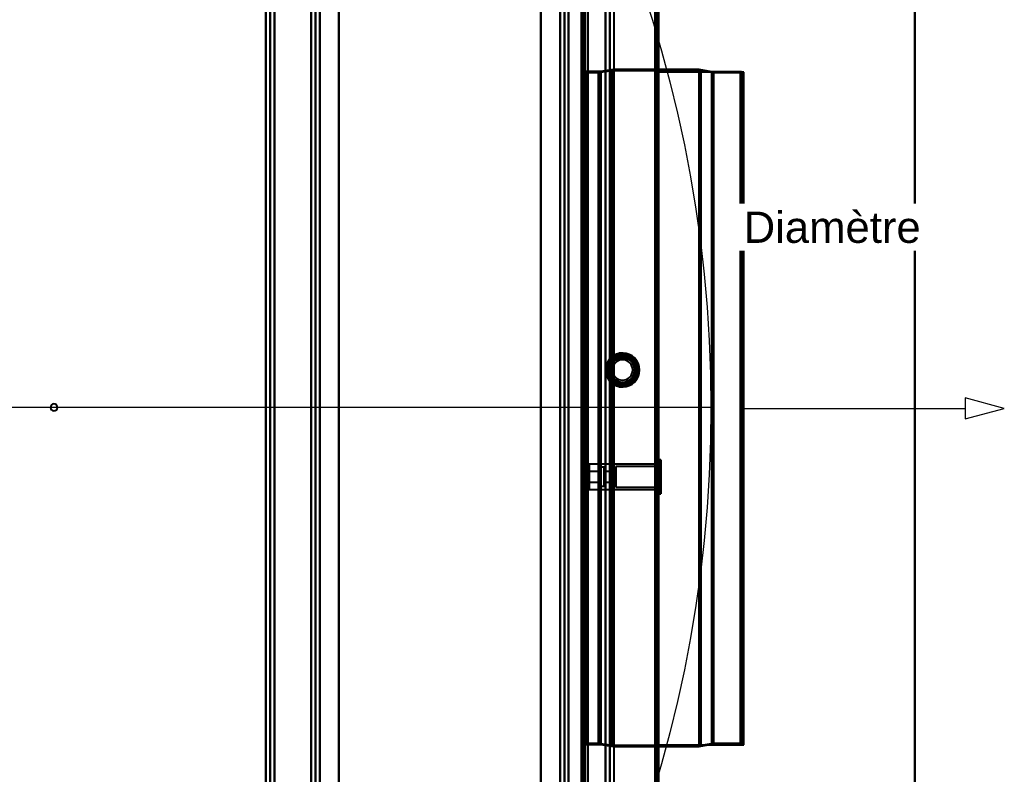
# Model space of a CAD drawing. Header units: millimetres. Extents: x -747 to 747, y -1110 to 610.
# Tile 85 of 93: x 286 to 747, y -171 to 182. Entities that reach past the tile are written whole.
import ezdxf

# ---------------------------------------------------------------- set-up
doc = ezdxf.new("R2010")
doc.units = ezdxf.units.MM
doc.layers.add('A-GENM', color=13, linetype='Continuous', lineweight=40)
doc.layers.add('G-IMPT', color=8, linetype='Continuous', lineweight=40)
doc.styles.add('Arial', font='arial.ttf', dxfattribs={"height": 14.6304})

# ---------------------------------------------------------------- blocks, each defined once
blk = doc.blocks.new('Nexa Toit - 1000-755047-Niveau de réf_')
at = {"layer": 'A-GENM'}
for p, q in [((705, -490), (705, 490)), ((705, 490), (705, -490))]:
    blk.add_line(p, q, dxfattribs=at)
blk = doc.blocks.new('Souche connecteur circulaire R23 - Souche connecteur circulaire R23-755163-Niveau de réf_')
at = {"layer": 'A-GENM'}
for p, q in [((625, 157.5), (585, 157.5)), ((585, 157.5), (585, -157.5)), ((585, 157.5), (585, -157.5)), ((625, -157.5), (625, 157.5)), ((625, -157.5), (625, 157.5)), ((585, -157.5), (625, -157.5))]:
    blk.add_line(p, q, dxfattribs=at)
blk = doc.blocks.new('Souche connecteur circulaire R23 - Souche connecteur circulaire R23-755164-Niveau de réf_')
at = {"layer": 'A-GENM'}
for p, q in [((625, 157.5), (585, 157.5)), ((585, 157.5), (585, -157.5)), ((585, 157.5), (585, -157.5)), ((625, -157.5), (625, 157.5)), ((625, -157.5), (625, 157.5)), ((585, -157.5), (625, -157.5))]:
    blk.add_line(p, q, dxfattribs=at)
blk = doc.blocks.new('NEXA 1000 CALQUES_dwg-755156-Niveau de réf_')
at = {"layer": 'G-IMPT'}
for p, q in [((550, 368.9), (550, -330.9)), ((585, -331.4), (585, 369.4)), ((585, -331.4), (585, 369.4)), ((401.2, 353), (401.2, -332)), ((403.2, 353), (403.2, -332)), ((562.23, -332), (562.23, 353)), ((549.5, -330.9), (549.5, 333.9)), ((550, 172.7), (549.3, 172.7)), ((550, 172.7), (549.3, 172.7)), ((549.3, 66.69), (549.3, 172.7)), ((549.3, -64.28), (549.3, 172.7)), ((549.3, 66.69), (549.3, 172.7)), ((549.3, -64.28), (549.3, 172.7)), ((549.3, 172.7), (549.3, -64.28)), ((549.3, 172.7), (549.3, -64.28)), ((550, 172.7), (550, -64.28)), ((550, 172.7), (550, 66.69)), ((550, 172.7), (550, -64.28)), ((550, 172.7), (550, 66.69)), ((550, -170.3), (550, 172.7)), ((550, -170.3), (550, 172.7)), ((550, -170.3), (550, 172.7)), ((550, -170.3), (550, 172.7)), ((556.99, 158.08), (549.3, 158.08)), ((556.99, 158.08), (549.3, 158.08)), ((549.3, -143.78), (549.3, 158.08)), ((549.3, -143.78), (549.3, 158.08)), ((549.3, 158.08), (549.3, 146.19)), ((549.3, 158.08), (549.3, 61.11)), ((549.3, 158.08), (549.3, 146.19)), ((549.3, 158.08), (549.3, 61.11)), ((550.5, 159.7), (550, 159.7)), ((550.5, 159.7), (550, 159.7)), ((550, 159.7), (550, -157.3)), ((550, 159.7), (550, -157.3)), ((550, -145.28), (550, 159.7)), ((550, 147.69), (550, 159.7)), ((550, 159.7), (550, -157.3)), ((550, 159.7), (550, -157.3)), ((550, -145.28), (550, 159.7)), ((550, 147.69), (550, 159.7)), ((550.5, 159.7), (550.5, -157.3)), ((550.5, 159.7), (550.5, -157.3)), ((550.5, 159.7), (550.5, -157.3)), ((550.5, 159.7), (550.5, -157.3)), ((550.5, -157.3), (550.5, 159.7)), ((550.5, -157.3), (550.5, 159.7)), ((550.5, -157.3), (550.5, 159.7)), ((550.5, -157.3), (550.5, 159.7)), ((558, 158.7), (551, 158.7)), ((558, 158.7), (551, 158.7)), ((551, 61.35), (551, 158.7)), ((551, -58.94), (551, 158.7)), ((551, 158.7), (551, -144.36)), ((551, 61.35), (551, 158.7)), ((551, -58.94), (551, 158.7)), ((551, 158.7), (551, -144.36)), ((563.2, 159.11), (556.99, 158.08)), ((563.2, 159.11), (556.99, 158.08)), ((556.99, 61.11), (556.99, 158.08)), ((556.99, -58.7), (556.99, 158.08)), ((556.99, 61.11), (556.99, 158.08)), ((556.99, -58.7), (556.99, 158.08)), ((556.99, 158.08), (556.99, -58.7)), ((556.99, 158.08), (556.99, 61.11)), ((556.99, 158.08), (556.99, -58.7)), ((556.99, 158.08), (556.99, 61.11)), ((564, 159.7), (558, 158.7)), ((564, 159.7), (558, 158.7)), ((558, 61.35), (558, 158.7)), ((558, -58.94), (558, 158.7)), ((558, 158.7), (558, -58.94)), ((558, 158.7), (558, 61.35)), ((558, 61.35), (558, 158.7)), ((558, -58.94), (558, 158.7)), ((558, 158.7), (558, -58.94)), ((558, 158.7), (558, 61.35)), ((604.77, 159.11), (563.2, 159.11)), ((604.77, 159.11), (563.2, 159.11)), ((563.2, 159.11), (563.2, -59.09)), ((563.2, 159.11), (563.2, 61.5)), ((563.2, 159.11), (563.2, -59.09)), ((563.2, 159.11), (563.2, 61.5)), ((563.2, 61.5), (563.2, 159.11)), ((563.2, -59.09), (563.2, 159.11)), ((563.2, 61.5), (563.2, 159.11)), ((563.2, -59.09), (563.2, 159.11)), ((584.5, 159.7), (564, 159.7)), ((584.5, 159.7), (564, 159.7)), ((564, 61.73), (564, 159.7)), ((564, -59.32), (564, 159.7)), ((564, 159.7), (564, -59.32)), ((564, 159.7), (564, 61.73)), ((564, 61.73), (564, 159.7)), ((564, -59.32), (564, 159.7)), ((564, 159.7), (564, -59.32)), ((564, 159.7), (564, 61.73)), ((584.5, 159.7), (584.5, 1.2)), ((584.5, 159.7), (584.5, 1.2)), ((584.5, 1.2), (584.5, 159.7)), ((584.5, 1.2), (584.5, 159.7)), ((604, 159.7), (585, 159.7)), ((604, 159.7), (585, 159.7)), ((585, 1.2), (585, 159.7)), ((585, 1.2), (585, 159.7)), ((585, 159.7), (585, 1.2)), ((585, 159.7), (585, 1.2)), ((610, 158.67), (604, 159.7)), ((610, 158.67), (604, 159.7)), ((604, 159.7), (604, -59.32)), ((604, 159.7), (604, 61.73)), ((604, 61.73), (604, 159.7)), ((604, -59.32), (604, 159.7)), ((604, 159.7), (604, -59.32)), ((604, 159.7), (604, 61.73)), ((604, 61.73), (604, 159.7)), ((604, -59.32), (604, 159.7)), ((610.77, 158.08), (604.77, 159.11)), ((610.77, 158.08), (604.77, 159.11)), ((604.77, 159.11), (604.77, -59.09)), ((604.77, 159.11), (604.77, 61.5)), ((604.77, 159.11), (604.77, -59.09)), ((604.77, 159.11), (604.77, 61.5)), ((604.77, 61.5), (604.77, 159.11)), ((604.77, -59.09), (604.77, 159.11)), ((604.77, 61.5), (604.77, 159.11)), ((604.77, -59.09), (604.77, 159.11)), ((623.39, 158.67), (610, 158.67)), ((623.39, 158.67), (610, 158.67)), ((610, 158.67), (610, -58.92)), ((610, 158.67), (610, 61.33)), ((610, 61.33), (610, 158.67)), ((610, -58.92), (610, 158.67)), ((610, 158.67), (610, -58.92)), ((610, 158.67), (610, 61.33)), ((610, 61.33), (610, 158.67)), ((610, -58.92), (610, 158.67)), ((624.3, 158.08), (610.77, 158.08)), ((624.3, 158.08), (610.77, 158.08)), ((610.77, 158.08), (610.77, -58.7)), ((610.77, 158.08), (610.77, 61.11)), ((610.77, 158.08), (610.77, -58.7)), ((610.77, 158.08), (610.77, 61.11)), ((610.77, 61.11), (610.77, 158.08)), ((610.77, -58.7), (610.77, 158.08)), ((610.77, 61.11), (610.77, 158.08)), ((610.77, -58.7), (610.77, 158.08)), ((623.39, 158.67), (623.39, -58.92)), ((623.39, 158.67), (623.39, 61.33)), ((623.39, 61.33), (623.39, 158.67)), ((623.39, -58.92), (623.39, 158.67)), ((623.39, 158.67), (623.39, -58.92)), ((623.39, 158.67), (623.39, 61.33)), ((623.39, 61.33), (623.39, 158.67)), ((623.39, -58.92), (623.39, 158.67)), ((624.3, 158.08), (624.3, -58.7)), ((624.3, 158.08), (624.3, 61.11)), ((624.3, 158.08), (624.3, -58.7)), ((624.3, 158.08), (624.3, 61.11)), ((624.3, 61.11), (624.3, 158.08)), ((624.3, -58.7), (624.3, 158.08)), ((624.3, 61.11), (624.3, 158.08)), ((624.3, -58.7), (624.3, 158.08)), ((550, -157.3), (550, 147.69)), ((550, -157.3), (550, 147.69)), ((549.3, -155.67), (549.3, 146.19)), ((549.3, -155.67), (549.3, 146.19)), ((549.3, 146.19), (549.3, -58.7)), ((549.3, 146.19), (549.3, -58.7)), ((551, 146.77), (551, -58.94)), ((551, 146.77), (551, -58.94)), ((549.3, -170.3), (549.3, 66.69)), ((549.3, -170.3), (549.3, 66.69)), ((549.3, 66.69), (549.3, -170.3)), ((549.3, 66.69), (549.3, -170.3)), ((550, 66.69), (550, -170.3)), ((550, 66.69), (550, -170.3)), ((549.3, 61.11), (549.3, -155.67)), ((549.3, 61.11), (549.3, -155.67)), ((551, -156.3), (551, 61.35)), ((551, -156.3), (551, 61.35)), ((556.99, -143.78), (556.99, 61.11)), ((556.99, -143.78), (556.99, 61.11)), ((556.99, 61.11), (556.99, -143.78)), ((556.99, 61.11), (556.99, -143.78)), ((558, -156.3), (558, 61.35)), ((558, 61.35), (558, -156.3)), ((558, -156.3), (558, 61.35)), ((558, 61.35), (558, -156.3)), ((563.2, 61.5), (563.2, -156.7)), ((563.2, 61.5), (563.2, -156.7)), ((563.2, -156.7), (563.2, 61.5)), ((563.2, -156.7), (563.2, 61.5)), ((564, -157.3), (564, 61.73)), ((564, 61.73), (564, -157.3)), ((564, -157.3), (564, 61.73)), ((564, 61.73), (564, -157.3)), ((584.5, 61.73), (584.5, 1.2)), ((584.5, 61.73), (584.5, 1.2)), ((585, 1.2), (585, 61.73)), ((585, 1.2), (585, 61.73)), ((604, 61.73), (604, -157.3)), ((604, -157.3), (604, 61.73)), ((604, 61.73), (604, -157.3)), ((604, -157.3), (604, 61.73)), ((604.77, 61.5), (604.77, -156.7)), ((604.77, 61.5), (604.77, -156.7)), ((604.77, -156.7), (604.77, 61.5)), ((604.77, -156.7), (604.77, 61.5)), ((610, 61.33), (610, -156.26)), ((610, -156.26), (610, 61.33)), ((610, 61.33), (610, -156.26)), ((610, -156.26), (610, 61.33)), ((610.77, 61.11), (610.77, -155.67)), ((610.77, 61.11), (610.77, -155.67)), ((610.77, -155.67), (610.77, 61.11)), ((610.77, -155.67), (610.77, 61.11)), ((623.39, 61.33), (623.39, -156.26)), ((623.39, -156.26), (623.39, 61.33)), ((623.39, 61.33), (623.39, -156.26)), ((623.39, -156.26), (623.39, 61.33)), ((624.3, 61.11), (624.3, -155.67)), ((624.3, 61.11), (624.3, -155.67)), ((624.3, -155.67), (624.3, 61.11)), ((624.3, -155.67), (624.3, 61.11)), ((549.5, -6.38), (549.5, 9.37)), ((549.5, -6.38), (549.5, 9.37)), ((550, 9.37), (549.5, 9.37)), ((549.5, 9.37), (549.5, 1.5)), ((549.5, 9.37), (549.5, 1.5)), ((550, 9.37), (550, -6.38)), ((550, 9.37), (550, -6.38)), ((550, 1.5), (550, 9.37)), ((550.95, 9.45), (550.5, 9.45)), ((550.5, -6.45), (550.5, 9.45)), ((550.5, -6.45), (550.5, 9.45)), ((550.5, 9.45), (550.5, -6.45)), ((550.5, 9.45), (550.5, -6.45)), ((550.95, -6.45), (550.95, 9.45)), ((550.95, -6.45), (550.95, 9.45)), ((550.95, 9.45), (550.95, -6.45)), ((550.95, 9.45), (550.95, -6.45)), ((550, 7.65), (549, 7.58)), ((549, 7.58), (549, -4.58)), ((549, 7.58), (549, -4.58)), ((549, -4.58), (549, 7.58)), ((549, -4.58), (549, 7.58)), ((550, 8.65), (549.5, 8.62)), ((549.5, -5.62), (549.5, 8.62)), ((549.5, -5.62), (549.5, 8.62)), ((549.5, 8.62), (549.5, -5.62)), ((549.5, 8.62), (549.5, -5.62)), ((550, 8.65), (550, -5.65)), ((550, 8.65), (550, -5.65)), ((550, -5.65), (550, 8.65)), ((550, -5.65), (550, 8.65)), ((550, 7.65), (550, -4.65)), ((550, 7.65), (550, -4.65)), ((550, -4.65), (550, 7.65)), ((550, -4.65), (550, 7.65)), ((550.5, -4.81), (550.5, 7.81)), ((550.5, -4.81), (550.5, 7.81)), ((550.5, 7.81), (550.5, 1.5)), ((550.5, 7.81), (550.5, 1.5)), ((550.95, 8.65), (550.95, -5.65)), ((550.95, 8.65), (550.95, -5.65)), ((550.95, 1.5), (550.95, 8.65)), ((550.95, 1.5), (550.95, 8.65)), ((549.5, 1.5), (549.5, -6.38)), ((550, -6.38), (550, 1.5)), ((550, -6.38), (550, 1.5)), ((550.5, 1.5), (550.5, -4.81)), ((550.95, -5.65), (550.95, 1.5)), ((584.5, 1.2), (584.5, -157.3)), ((584.5, -157.3), (584.5, 1.2)), ((584.5, -157.3), (584.5, 1.2)), ((584.5, 1.2), (584.5, -157.3)), ((585, -157.3), (585, 1.2)), ((585, -157.3), (585, 1.2)), ((585, 1.2), (585, -157.3)), ((585, 1.2), (585, -157.3)), ((549, -4.58), (550, -4.65)), ((549.5, -5.62), (550, -5.65)), ((549.5, -6.38), (550, -6.38)), ((550.5, -6.45), (550.95, -6.45)), ((550.5, -25), (550, -25)), ((550, -37), (550, -25)), ((550, -37), (550, -25)), ((550, -25), (550, -37)), ((550, -25), (550, -37)), ((552.1, -26.55), (550, -26.55)), ((550, -26.55), (550, -35.45)), ((550, -26.55), (550, -35.45)), ((550, -35.45), (550, -26.55)), ((550, -35.45), (550, -26.55)), ((550.5, -25), (550.5, -37)), ((550.5, -25), (550.5, -37)), ((550.5, -37), (550.5, -25)), ((550.5, -37), (550.5, -25)), ((552.5, -25.05), (552.1, -25.45)), ((552.1, -36.55), (552.1, -25.45)), ((552.1, -36.55), (552.1, -25.45)), ((552.1, -25.45), (552.1, -36.55)), ((552.1, -25.45), (552.1, -36.55)), ((552.1, -26.55), (552.1, -35.45)), ((552.1, -26.55), (552.1, -35.45)), ((552.1, -35.45), (552.1, -26.55)), ((552.1, -35.45), (552.1, -26.55)), ((585, -25.05), (552.5, -25.05)), ((552.5, -25.05), (552.5, -36.95)), ((552.5, -25.05), (552.5, -36.95)), ((552.5, -36.95), (552.5, -25.05)), ((552.5, -36.95), (552.5, -25.05)), ((557.5, -26.95), (557.1, -26.55)), ((559.6, -26.55), (557.1, -26.55)), ((557.1, -35.11), (557.1, -26.55)), ((557.1, -26.55), (557.1, -26.89)), ((557.1, -26.55), (557.1, -35.45)), ((557.1, -35.45), (557.1, -26.89)), ((557.1, -26.89), (557.1, -35.45)), ((557.5, -34.74), (557.5, -26.95)), ((557.5, -26.95), (557.5, -34.74)), ((557.5, -35.05), (557.5, -27.26)), ((557.5, -27.26), (557.5, -35.05)), ((559.6, -35.45), (559.6, -26.55)), ((559.6, -35.45), (559.6, -26.55)), ((559.6, -26.55), (559.6, -35.45)), ((559.6, -26.55), (559.6, -35.45)), ((586.1, -26.15), (565.1, -26.15)), ((565.1, -35.85), (565.1, -26.15)), ((565.1, -35.85), (565.1, -26.15)), ((565.1, -26.15), (565.1, -35.85)), ((565.1, -26.15), (565.1, -35.85)), ((585, -25), (584.5, -25)), ((584.5, -37), (584.5, -25)), ((584.5, -37), (584.5, -25)), ((584.5, -25), (584.5, -37)), ((584.5, -25), (584.5, -37)), ((586.1, -23.05), (585, -23.05)), ((585, -38.95), (585, -23.05)), ((585, -38.95), (585, -23.05)), ((585, -23.05), (585, -38.95)), ((585, -23.05), (585, -38.95)), ((585, -37), (585, -25)), ((585, -37), (585, -25)), ((585, -25.05), (585, -36.95)), ((585, -25.05), (585, -36.95)), ((586.1, -23.05), (586.1, -38.95)), ((586.1, -23.05), (586.1, -38.95)), ((586.1, -38.95), (586.1, -23.05)), ((586.1, -38.95), (586.1, -23.05)), ((586.1, -35.85), (586.1, -26.15)), ((586.1, -35.85), (586.1, -26.15)), ((586.1, -26.15), (586.1, -35.85)), ((586.1, -26.15), (586.1, -35.85)), ((549.5, -29.4), (549, -29.4)), ((549, -29.4), (549, -31)), ((549, -29.4), (549, -31)), ((549, -32.6), (549, -29.4)), ((549, -32.6), (549, -29.4)), ((549, -31), (549, -32.6)), ((550, -28.9), (549.5, -28.9)), ((549.5, -33.1), (549.5, -28.9)), ((549.5, -33.1), (549.5, -28.9)), ((549.5, -28.9), (549.5, -31)), ((549.5, -28.9), (549.5, -31)), ((549.5, -29.4), (549.5, -31)), ((549.5, -31), (549.5, -29.4)), ((549.5, -31), (549.5, -32.6)), ((549.5, -32.6), (549.5, -31)), ((549.5, -31), (549.5, -33.1)), ((557.3, -28.45), (550, -28.45)), ((550, -33.55), (550, -28.45)), ((550, -33.55), (550, -28.45)), ((550, -28.45), (550, -33.55)), ((550, -28.45), (550, -33.55)), ((550, -28.9), (550, -31)), ((550, -31), (550, -28.9)), ((550, -31), (550, -33.1)), ((550, -33.1), (550, -31)), ((557.5, -28.25), (557.3, -28.45)), ((557.3, -28.45), (557.3, -33.36)), ((557.3, -31), (557.3, -28.45)), ((557.3, -33.55), (557.3, -28.45)), ((557.3, -28.64), (557.3, -31)), ((557.3, -31), (557.3, -33.55)), ((557.3, -33.55), (557.3, -31)), ((557.5, -33.54), (557.5, -28.25)), ((557.5, -28.25), (557.5, -33.54)), ((557.5, -33.75), (557.5, -28.46)), ((557.5, -28.46), (557.5, -33.75)), ((564.9, -28.45), (559.6, -28.45)), ((559.6, -28.45), (559.6, -33.55)), ((559.6, -28.45), (559.6, -33.55)), ((559.6, -33.55), (559.6, -28.45)), ((559.6, -33.55), (559.6, -28.45)), ((565.1, -28.25), (564.9, -28.45)), ((564.9, -28.45), (564.9, -33.55)), ((564.9, -28.45), (564.9, -33.55)), ((564.9, -33.55), (564.9, -28.45)), ((564.9, -33.55), (564.9, -28.45)), ((565.1, -33.75), (565.1, -28.25)), ((565.1, -33.75), (565.1, -28.25)), ((565.1, -28.25), (565.1, -33.75)), ((565.1, -28.25), (565.1, -33.75)), ((549, -32.6), (549.5, -32.6)), ((549.5, -33.1), (550, -33.1)), ((550, -33.55), (557.3, -33.55)), ((550, -35.45), (552.1, -35.45)), ((552.1, -36.55), (552.5, -36.95)), ((557.1, -35.45), (557.5, -35.05)), ((557.1, -35.45), (559.6, -35.45)), ((557.3, -33.55), (557.5, -33.75)), ((559.6, -33.55), (564.9, -33.55)), ((564.9, -33.55), (565.1, -33.75)), ((565.1, -35.85), (586.1, -35.85)), ((550, -37), (550.5, -37)), ((552.5, -36.95), (585, -36.95)), ((584.5, -37), (585, -37)), ((585, -38.95), (586.1, -38.95)), ((549.3, -58.7), (549.3, -155.67)), ((549.3, -58.7), (549.3, -155.67)), ((551, -156.3), (551, -58.94)), ((551, -58.94), (551, -156.3)), ((551, -156.3), (551, -58.94)), ((551, -58.94), (551, -156.3)), ((556.99, -155.67), (556.99, -58.7)), ((556.99, -155.67), (556.99, -58.7)), ((556.99, -58.7), (556.99, -155.67)), ((556.99, -58.7), (556.99, -155.67)), ((558, -156.3), (558, -58.94)), ((558, -58.94), (558, -156.3)), ((558, -156.3), (558, -58.94)), ((558, -58.94), (558, -156.3)), ((563.2, -59.09), (563.2, -156.7)), ((563.2, -59.09), (563.2, -156.7)), ((563.2, -156.7), (563.2, -59.09)), ((563.2, -156.7), (563.2, -59.09)), ((564, -157.3), (564, -59.32)), ((564, -59.32), (564, -157.3)), ((564, -157.3), (564, -59.32)), ((564, -59.32), (564, -157.3)), ((604, -59.32), (604, -157.3)), ((604, -157.3), (604, -59.32)), ((604, -59.32), (604, -157.3)), ((604, -157.3), (604, -59.32)), ((604.77, -59.09), (604.77, -156.7)), ((604.77, -59.09), (604.77, -156.7)), ((604.77, -156.7), (604.77, -59.09)), ((604.77, -156.7), (604.77, -59.09)), ((610, -58.92), (610, -156.26)), ((610, -156.26), (610, -58.92)), ((610, -58.92), (610, -156.26)), ((610, -156.26), (610, -58.92)), ((610.77, -58.7), (610.77, -155.67)), ((610.77, -58.7), (610.77, -155.67)), ((610.77, -155.67), (610.77, -58.7)), ((610.77, -155.67), (610.77, -58.7)), ((623.39, -58.92), (623.39, -156.26)), ((623.39, -156.26), (623.39, -58.92)), ((623.39, -58.92), (623.39, -156.26)), ((623.39, -156.26), (623.39, -58.92)), ((624.3, -58.7), (624.3, -155.67)), ((624.3, -58.7), (624.3, -155.67)), ((624.3, -155.67), (624.3, -58.7)), ((624.3, -155.67), (624.3, -58.7)), ((549.3, -170.3), (549.3, -64.28)), ((549.3, -170.3), (549.3, -64.28)), ((550, -64.28), (550, -170.3)), ((550, -64.28), (550, -170.3)), ((550.5, -73.67), (550, -73.67)), ((550.5, -73.67), (550, -73.67)), ((550, -73.67), (550, -80.17)), ((550, -73.67), (550, -80.17)), ((550, -73.67), (550, -80.17)), ((550, -73.67), (550, -80.17)), ((550, -80.17), (550, -73.67)), ((550, -80.17), (550, -73.67)), ((550, -80.17), (550, -73.67)), ((550, -80.17), (550, -73.67)), ((550.5, -73.67), (550.5, -80.17)), ((550.5, -73.67), (550.5, -80.17)), ((550.5, -73.67), (550.5, -80.17)), ((550.5, -73.67), (550.5, -80.17)), ((550.5, -80.17), (550.5, -73.67)), ((550.5, -80.17), (550.5, -73.67)), ((550.5, -80.17), (550.5, -73.67)), ((550.5, -80.17), (550.5, -73.67)), ((550, -80.17), (550.5, -80.17)), ((550, -80.17), (550.5, -80.17)), ((556.99, -155.67), (556.99, -143.78)), ((556.99, -155.67), (556.99, -143.78)), ((556.99, -143.78), (556.99, -155.67)), ((556.99, -143.78), (556.99, -155.67)), ((549.3, -155.67), (556.99, -155.67)), ((549.3, -155.67), (556.99, -155.67)), ((551, -156.3), (558, -156.3)), ((551, -156.3), (558, -156.3)), ((556.99, -155.67), (563.2, -156.7)), ((556.99, -155.67), (563.2, -156.7)), ((558, -156.3), (564, -157.3)), ((558, -156.3), (564, -157.3)), ((563.2, -156.7), (604.77, -156.7)), ((563.2, -156.7), (604.77, -156.7)), ((604, -157.3), (610, -156.26)), ((604, -157.3), (610, -156.26)), ((604.77, -156.7), (610.77, -155.67)), ((604.77, -156.7), (610.77, -155.67)), ((610, -156.26), (623.39, -156.26)), ((610, -156.26), (623.39, -156.26)), ((610.77, -155.67), (624.3, -155.67)), ((610.77, -155.67), (624.3, -155.67)), ((550, -157.3), (550.5, -157.3)), ((550, -157.3), (550.5, -157.3)), ((564, -157.3), (604, -157.3)), ((564, -157.3), (604, -157.3)), ((584.5, -157.3), (585, -157.3)), ((584.5, -157.3), (585, -157.3))]:
    blk.add_line(p, q, dxfattribs=at)
at = {"layer": 'G-IMPT', "flags": 128}
for points in [[(550.5, 368.9), (550.5, 193.95), (550.5, 19), (550.5, -155.95), (550.5, -330.9)], [(550.5, -330.9), (550.5, -155.95), (550.5, 19), (550.5, 193.95), (550.5, 368.9)], [(550.6, -330.9), (550.6, -155.95), (550.6, 19), (550.6, 193.95), (550.6, 368.9)], [(550.6, 368.9), (550.6, 193.95), (550.6, 19), (550.6, -155.95), (550.6, -330.9)], [(550.6, -330.9), (550.6, -155.95), (550.6, 19), (550.6, 193.95), (550.6, 368.9)], [(550.6, -330.9), (550.6, -155.95), (550.6, 19), (550.6, 193.95), (550.6, 368.9)], [(550.6, 368.9), (550.6, 193.95), (550.6, 19), (550.6, -155.95), (550.6, -330.9)], [(550.6, 368.9), (550.6, 193.95), (550.6, 19), (550.6, -155.95), (550.6, -330.9)], [(552, 368.9), (552, 193.95), (552, 19), (552, -155.95), (552, -330.9)], [(552, 368.9), (552, 193.95), (552, 19), (552, -155.95), (552, -330.9)], [(552, -330.9), (552, -155.95), (552, 19), (552, 193.95), (552, 368.9)], [(552, -330.9), (552, -155.95), (552, 19), (552, 193.95), (552, 368.9)], [(552, 368.9), (552, 193.95), (552, 19), (552, -155.95), (552, -330.9)], [(552, -330.9), (552, -155.95), (552, 19), (552, 193.95), (552, 368.9)], [(583.5, 368.9), (583.5, 193.95), (583.5, 19), (583.5, -155.95), (583.5, -330.9)], [(583.5, -330.9), (583.5, -155.95), (583.5, 19), (583.5, 193.95), (583.5, 368.9)], [(583.5, -330.9), (583.5, -155.95), (583.5, 19), (583.5, 193.95), (583.5, 368.9)], [(583.5, 368.9), (583.5, 193.95), (583.5, 19), (583.5, -155.95), (583.5, -330.9)], [(583.5, 368.9), (583.5, 193.95), (583.5, 19), (583.5, -155.95), (583.5, -330.9)], [(583.5, -330.9), (583.5, -155.95), (583.5, 19), (583.5, 193.95), (583.5, 368.9)], [(583.5, -330.9), (583.5, -155.95), (583.5, 19), (583.5, 193.95), (583.5, 368.9)], [(583.5, 368.9), (583.5, 193.95), (583.5, 19), (583.5, -155.95), (583.5, -330.9)], [(583.9, -330.9), (583.9, -155.95), (583.9, 19), (583.9, 193.95), (583.9, 368.9)], [(583.9, 368.9), (583.9, 193.95), (583.9, 19), (583.9, -155.95), (583.9, -330.9)], [(584, 369), (584, 194), (584, 19), (584, -156), (584, -331)], [(584, -331), (584, -156), (584, 19), (584, 194), (584, 369)], [(584, -330.9), (584, -155.95), (584, 19), (584, 193.95), (584, 368.9)], [(584, 368.9), (584, 193.95), (584, 19), (584, -155.95), (584, -330.9)], [(584.4, 369.4), (584.4, 194.2), (584.4, 19), (584.4, -156.2), (584.4, -331.4)], [(584.4, 369.4), (584.4, 194.2), (584.4, 19), (584.4, -156.2), (584.4, -331.4)], [(584.4, -331.4), (584.4, -156.2), (584.4, 19), (584.4, 194.2), (584.4, 369.4)], [(584.4, -331.4), (584.4, -156.2), (584.4, 19), (584.4, 194.2), (584.4, 369.4)], [(584.4, 369.4), (584.4, 194.2), (584.4, 19), (584.4, -156.2), (584.4, -331.4)], [(584.4, 369.4), (584.4, 194.2), (584.4, 19), (584.4, -156.2), (584.4, -331.4)], [(584.4, -331.4), (584.4, -156.2), (584.4, 19), (584.4, 194.2), (584.4, 369.4)], [(584.4, -331.4), (584.4, -156.2), (584.4, 19), (584.4, 194.2), (584.4, 369.4)], [(584.5, -331.4), (584.5, -156.2), (584.5, 19), (584.5, 194.2), (584.5, 369.4)], [(584.5, -331.4), (584.5, -156.2), (584.5, 19), (584.5, 194.2), (584.5, 369.4)], [(584.5, 369.4), (584.5, 194.2), (584.5, 19), (584.5, -156.2), (584.5, -331.4)], [(584.5, 368.9), (584.5, 193.95), (584.5, 19), (584.5, -155.95), (584.5, -330.9)], [(584.5, 368.9), (584.5, 193.95), (584.5, 19), (584.5, -155.95), (584.5, -330.9)], [(584.5, -330.9), (584.5, -155.95), (584.5, 19), (584.5, 193.95), (584.5, 368.9)], [(584.5, -330.9), (584.5, -155.95), (584.5, 19), (584.5, 193.95), (584.5, 368.9)], [(584.5, 368.9), (584.5, 193.95), (584.5, 19), (584.5, -155.95), (584.5, -330.9)], [(584.5, -330.9), (584.5, -155.95), (584.5, 19), (584.5, 193.95), (584.5, 368.9)], [(585, 369.4), (585, 194.2), (585, 19), (585, -156.2), (585, -331.4)], [(585, 369.4), (585, 194.2), (585, 19), (585, -156.2), (585, -331.4)], [(585, -331.4), (585, -156.2), (585, 19), (585, 194.2), (585, 369.4)], [(585, -331.4), (585, -156.2), (585, 19), (585, 194.2), (585, 369.4)], [(585, 369.4), (585, 194.2), (585, 19), (585, -156.2), (585, -331.4)], [(585, -331.4), (585, -156.2), (585, 19), (585, 194.2), (585, 369.4)], [(585, -331.4), (585, -156.2), (585, 19), (585, 194.2), (585, 369.4)], [(585, 369.4), (585, 194.2), (585, 19), (585, -156.2), (585, -331.4)], [(401.26, -332), (401.26, -160.75), (401.26, 10.5), (401.26, 181.75), (401.26, 353)], [(401.26, 353), (401.26, 181.75), (401.26, 10.5), (401.26, -160.75), (401.26, -332)], [(403.23, 353), (403.23, 181.75), (403.23, 10.5), (403.23, -160.75), (403.23, -332)], [(403.23, -332), (403.23, -160.75), (403.23, 10.5), (403.23, 181.75), (403.23, 353)], [(405.2, -332), (405.2, -160.75), (405.2, 10.5), (405.2, 181.75), (405.2, 353)], [(405.2, 353), (405.2, 181.75), (405.2, 10.5), (405.2, -160.75), (405.2, -332)], [(552, -331.4), (552, -160.3), (552, 10.8), (552, 181.9), (552, 353)], [(552, 353), (552, 181.9), (552, 10.8), (552, -160.3), (552, -331.4)], [(560.23, 353), (560.23, 181.75), (560.23, 10.5), (560.23, -160.75), (560.23, -332)], [(560.23, -332), (560.23, -160.75), (560.23, 10.5), (560.23, 181.75), (560.23, 353)], [(562.2, -332), (562.2, -160.75), (562.2, 10.5), (562.2, 181.75), (562.2, 353)], [(562.2, 353), (562.2, 181.75), (562.2, 10.5), (562.2, -160.75), (562.2, -332)], [(564.17, 353), (564.17, 181.75), (564.17, 10.5), (564.17, -160.75), (564.17, -332)], [(435.43, 346), (435.43, 178.25), (435.43, 10.5), (435.43, -157.25), (435.43, -325)], [(435.43, -325), (435.43, -157.25), (435.43, 10.5), (435.43, 178.25), (435.43, 346)], [(530, -325), (530, -157.25), (530, 10.5), (530, 178.25), (530, 346)], [(530, 346), (530, 178.25), (530, 10.5), (530, -157.25), (530, -325)], [(550, 337), (550, 170.03), (550, 3.05), (550, -163.92), (550, -330.9)], [(550, -330.9), (550, -163.92), (550, 3.05), (550, 170.03), (550, 337)], [(405.2, -331.4), (405.2, -164.95), (405.2, 1.5), (405.2, 167.95), (405.2, 334.4)], [(405.2, 334.4), (405.2, 167.95), (405.2, 1.5), (405.2, -164.95), (405.2, -331.4)], [(435.43, 334.4), (435.43, 169.55), (435.43, 4.7), (435.43, -160.15), (435.43, -325)], [(435.43, -325), (435.43, -160.15), (435.43, 4.7), (435.43, 169.55), (435.43, 334.4)], [(530, -325), (530, -160.15), (530, 4.7), (530, 169.55), (530, 334.4)], [(530, 334.4), (530, 169.55), (530, 4.7), (530, -160.15), (530, -325)], [(548.9, 333.9), (548.9, 167.7), (548.9, 1.5), (548.9, -164.7), (548.9, -330.9)], [(548.9, -330.9), (548.9, -164.7), (548.9, 1.5), (548.9, 167.7), (548.9, 333.9)], [(549, -331), (549, -164.75), (549, 1.5), (549, 167.75), (549, 334)], [(549, 334), (549, 167.75), (549, 1.5), (549, -164.75), (549, -331)], [(549, -330.9), (549, -164.7), (549, 1.5), (549, 167.7), (549, 333.9)], [(549, 333.9), (549, 167.7), (549, 1.5), (549, -164.7), (549, -330.9)], [(549.4, 334.4), (549.4, 167.95), (549.4, 1.5), (549.4, -164.95), (549.4, -331.4)], [(549.4, -331.4), (549.4, -164.95), (549.4, 1.5), (549.4, 167.95), (549.4, 334.4)], [(549.4, -331.4), (549.4, -164.95), (549.4, 1.5), (549.4, 167.95), (549.4, 334.4)], [(549.5, 334.4), (549.5, 167.95), (549.5, 1.5), (549.5, -164.95), (549.5, -331.4)], [(549.5, 333.9), (549.5, 167.7), (549.5, 1.5), (549.5, -164.7), (549.5, -330.9)], [(549.5, -330.9), (549.5, -164.7), (549.5, 1.5), (549.5, 167.7), (549.5, 333.9)], [(549.5, 333.9), (549.5, 167.7), (549.5, 1.5), (549.5, -164.7), (549.5, -330.9)], [(549.5, -330.9), (549.5, -164.7), (549.5, 1.5), (549.5, 167.7), (549.5, 333.9)], [(549.5, -330.9), (549.5, -164.7), (549.5, 1.5), (549.5, 167.7), (549.5, 333.9)], [(549.5, 333.9), (549.5, 167.7), (549.5, 1.5), (549.5, -164.7), (549.5, -330.9)], [(550, 334.4), (550, 167.95), (550, 1.5), (550, -164.95), (550, -331.4)], [(550, -330.9), (550, -164.57), (550, 1.75), (550, 168.08), (550, 334.4)], [(550, 334.4), (550, 168.08), (550, 1.75), (550, -164.57), (550, -330.9)], [(550, -331.4), (550, -164.95), (550, 1.5), (550, 167.95), (550, 334.4)], [(550, -330.9), (550, -164.57), (550, 1.75), (550, 168.08), (550, 334.4)], [(550, 334.4), (550, 168.08), (550, 1.75), (550, -164.57), (550, -330.9)], [(422.49, 331.78), (422.49, 171.14), (422.49, 10.5), (422.49, -150.14), (422.49, -310.78)], [(422.49, -310.78), (422.49, -150.14), (422.49, 10.5), (422.49, 171.14), (422.49, 331.78)], [(424.46, -310.84), (424.46, -150.17), (424.46, 10.5), (424.46, 171.17), (424.46, 331.84)], [(424.46, 331.84), (424.46, 171.17), (424.46, 10.5), (424.46, -150.17), (424.46, -310.84)], [(426.43, -310.78), (426.43, -150.14), (426.43, 10.5), (426.43, 171.14), (426.43, 331.78)], [(426.43, 331.78), (426.43, 171.14), (426.43, 10.5), (426.43, -150.14), (426.43, -310.78)], [(426.43, 331.78), (426.43, 171.14), (426.43, 10.5), (426.43, -150.14), (426.43, -310.78)], [(426.43, -310.78), (426.43, -150.14), (426.43, 10.5), (426.43, 171.14), (426.43, 331.78)], [(539.01, 331.78), (539.01, 171.14), (539.01, 10.5), (539.01, -150.14), (539.01, -310.78)], [(539.01, -310.78), (539.01, -150.14), (539.01, 10.5), (539.01, 171.14), (539.01, 331.78)], [(539.01, -310.78), (539.01, -150.14), (539.01, 10.5), (539.01, 171.14), (539.01, 331.78)], [(539.01, 331.78), (539.01, 171.14), (539.01, 10.5), (539.01, -150.14), (539.01, -310.78)], [(540.98, 331.84), (540.98, 171.17), (540.98, 10.5), (540.98, -150.17), (540.98, -310.84)], [(540.98, -310.84), (540.98, -150.17), (540.98, 10.5), (540.98, 171.17), (540.98, 331.84)], [(542.95, -310.78), (542.95, -150.14), (542.95, 10.5), (542.95, 171.14), (542.95, 331.78)], [(542.95, 331.78), (542.95, 171.14), (542.95, 10.5), (542.95, -150.14), (542.95, -310.78)], [(550, 159.7), (550, 159.66), (550, 159.63), (550.01, 159.59), (550.01, 159.55), (550.02, 159.51), (550.03, 159.47), (550.04, 159.43), (550.05, 159.39), (550.06, 159.35), (550.08, 159.32), (550.1, 159.28), (550.11, 159.24), (550.13, 159.21), (550.15, 159.17), (550.17, 159.14), (550.2, 159.11), (550.22, 159.08), (550.25, 159.05), (550.28, 159.02), (550.3, 158.99), (550.33, 158.96), (550.36, 158.93), (550.39, 158.91), (550.43, 158.89), (550.46, 158.86), (550.49, 158.84), (550.53, 158.82), (550.56, 158.8), (550.6, 158.79), (550.64, 158.77), (550.68, 158.76), (550.71, 158.75), (550.75, 158.74), (550.79, 158.73), (550.83, 158.72), (550.87, 158.71), (550.91, 158.71), (550.95, 158.71), (550.99, 158.7), (551, 158.7)], [(550, 159.7), (550, 159.66), (550, 159.63), (550.01, 159.59), (550.01, 159.55), (550.02, 159.51), (550.03, 159.47), (550.04, 159.43), (550.05, 159.39), (550.06, 159.35), (550.08, 159.32), (550.1, 159.28), (550.11, 159.24), (550.13, 159.21), (550.15, 159.17), (550.17, 159.14), (550.2, 159.11), (550.22, 159.08), (550.25, 159.05), (550.28, 159.02), (550.3, 158.99), (550.33, 158.96), (550.36, 158.93), (550.39, 158.91), (550.43, 158.89), (550.46, 158.86), (550.49, 158.84), (550.53, 158.82), (550.56, 158.8), (550.6, 158.79), (550.64, 158.77), (550.68, 158.76), (550.71, 158.75), (550.75, 158.74), (550.79, 158.73), (550.83, 158.72), (550.87, 158.71), (550.91, 158.71), (550.95, 158.71), (550.99, 158.7), (551, 158.7)], [(624.3, 158.08), (624.23, 158.21), (624.06, 158.41), (623.9, 158.53), (623.77, 158.59), (623.57, 158.65), (623.39, 158.67)], [(624.3, 158.08), (624.23, 158.21), (624.06, 158.41), (623.9, 158.53), (623.77, 158.59), (623.57, 158.65), (623.39, 158.67)], [(562.82, 23.71), (562.82, 23.99), (562.82, 24.28), (562.82, 24.57), (562.82, 24.85)], [(562.82, 13.15), (562.82, 13.43), (562.82, 13.72), (562.82, 14.01), (562.82, 14.29)], [(584.5, 1.2), (584.62, 1.2), (584.75, 1.2), (584.87, 1.2), (585, 1.2)], [(585, 1.2), (584.87, 1.2), (584.75, 1.2), (584.62, 1.2), (584.5, 1.2)], [(584.5, 1.2), (584.62, 1.2), (584.75, 1.2), (584.87, 1.2), (585, 1.2)], [(585, 1.2), (584.87, 1.2), (584.75, 1.2), (584.62, 1.2), (584.5, 1.2)], [(585, 1.2), (584.87, 1.2), (584.75, 1.2), (584.62, 1.2), (584.5, 1.2)], [(584.5, 1.2), (584.62, 1.2), (584.75, 1.2), (584.87, 1.2), (585, 1.2)], [(585, 1.2), (584.87, 1.2), (584.75, 1.2), (584.62, 1.2), (584.5, 1.2)], [(584.5, 1.2), (584.62, 1.2), (584.75, 1.2), (584.87, 1.2), (585, 1.2)], [(550.5, -4.81), (550.7, -4.98), (550.81, -5.14), (550.87, -5.27), (550.93, -5.47), (550.95, -5.63)], [(551, -156.3), (550.96, -156.3), (550.92, -156.3), (550.88, -156.3), (550.84, -156.31), (550.8, -156.32), (550.76, -156.32), (550.72, -156.33), (550.69, -156.35), (550.65, -156.36), (550.61, -156.37), (550.57, -156.39), (550.54, -156.41), (550.5, -156.43), (550.47, -156.45), (550.44, -156.47), (550.4, -156.49), (550.37, -156.52), (550.34, -156.54), (550.31, -156.57), (550.28, -156.6), (550.26, -156.63), (550.23, -156.66), (550.2, -156.69), (550.18, -156.72), (550.16, -156.75), (550.14, -156.79), (550.12, -156.82), (550.1, -156.86), (550.08, -156.9), (550.07, -156.93), (550.05, -156.97), (550.04, -157.01), (550.03, -157.05), (550.02, -157.09), (550.01, -157.13), (550.01, -157.16), (550, -157.2), (550, -157.24), (550, -157.28), (550, -157.3)], [(551, -156.3), (550.96, -156.3), (550.92, -156.3), (550.88, -156.3), (550.84, -156.31), (550.8, -156.32), (550.76, -156.32), (550.72, -156.33), (550.69, -156.35), (550.65, -156.36), (550.61, -156.37), (550.57, -156.39), (550.54, -156.41), (550.5, -156.43), (550.47, -156.45), (550.44, -156.47), (550.4, -156.49), (550.37, -156.52), (550.34, -156.54), (550.31, -156.57), (550.28, -156.6), (550.26, -156.63), (550.23, -156.66), (550.2, -156.69), (550.18, -156.72), (550.16, -156.75), (550.14, -156.79), (550.12, -156.82), (550.1, -156.86), (550.08, -156.9), (550.07, -156.93), (550.05, -156.97), (550.04, -157.01), (550.03, -157.05), (550.02, -157.09), (550.01, -157.13), (550.01, -157.16), (550, -157.2), (550, -157.24), (550, -157.28), (550, -157.3)], [(623.39, -156.26), (623.64, -156.23), (623.84, -156.15), (623.99, -156.06), (624.17, -155.88), (624.3, -155.67)], [(623.39, -156.26), (623.64, -156.23), (623.84, -156.15), (623.99, -156.06), (624.17, -155.88), (624.3, -155.67)]]:
    blk.add_lwpolyline(points, dxfattribs=at)
at = {"layer": 'G-IMPT'}
for centre, radius, start, end in [((568.2, 19), 7.95, 90, 180), ((568.2, 19), 7.88, 0, 180), ((568.2, 19), 7.87, 360, 180), ((568.2, 19), 7.88, 0, 180), ((568.2, 19), 7.87, 360, 180), ((568.2, 19), 7.15, 90, 270), ((568.2, 19), 7.15, 90, 270), ((568.2, 19), 7.12, 90, 180), ((568.2, 19), 7.12, 360, 180), ((568.2, 19), 7.08, 90, 180), ((568.2, 19), 7.08, 0, 180), ((568.2, 19), 6.72, 90, 270), ((568.2, 19), 6.72, 0, 180), ((568.2, 19), 6.15, 90, 180), ((568.2, 19), 6.15, 90, 270), ((568.2, 19), 5.78, 90, 270), ((568.2, 19), 5.78, 90, 180), ((568.2, 19), 5.72, 0, 180), ((568.2, 19), 5.72, 90, 270), ((568.2, 19), 7.95, 90, 132.5794), ((568.2, 19), 7.95, 227.4206, 132.5794), ((568.2, 19), 7.15, 221.1766, 138.8234), ((568.2, 19), 7.15, 0, 138.8234), ((568.2, 19), 4.78, 90, 270), ((568.2, 19), 4.78, 90, 180), ((568.2, 19), 7.95, 270, 90), ((568.2, 19), 7.95, 270, 90), ((568.2, 19), 7.15, 270, 90), ((568.2, 19), 7.15, 270, 90), ((568.2, 19), 7.12, 270, 90), ((568.2, 19), 7.08, 270, 90), ((568.2, 19), 6.72, 270, 90), ((568.2, 19), 6.15, 0, 90), ((568.2, 19), 6.15, 270, 90), ((568.2, 19), 5.78, 270, 90), ((568.2, 19), 5.78, 0, 90), ((568.2, 19), 5.72, 270, 90), ((568.2, 19), 4.78, 270, 90), ((568.2, 19), 4.78, 0, 90), ((568.2, 19), 7.95, 180, 270), ((568.2, 19), 7.88, 180, 360), ((568.2, 19), 7.88, 180, 360), ((568.2, 19), 7.87, 180, 360), ((568.2, 19), 7.87, 180, 0), ((568.2, 19), 7.12, 180, 270), ((568.2, 19), 7.12, 180, 360), ((568.2, 19), 7.08, 180, 270), ((568.2, 19), 7.08, 180, 0), ((568.2, 19), 6.72, 180, 270), ((568.2, 19), 6.15, 180, 360), ((568.2, 19), 5.78, 180, 0), ((568.2, 19), 5.72, 180, 270), ((568.2, 19), 7.15, 221.1766, 0), ((568.2, 19), 4.78, 180, 0), ((568.2, 19), 5.72, 270, 0), ((568.2, 19), 6.72, 270, 0), ((568.2, 19), 7.95, 227.4206, 270), ((302, 1.5), 1.6, 0, 180), ((302, 1.5), 1.6, 90, 180), ((302, 1.5), 1.6, 90, 180), ((302, 1.5), 1.6, 360, 180), ((302, 1.5), 1.6, 180, 0), ((302, 1.5), 1.6, 180, 270), ((302, 1.5), 1.6, 180, 270), ((302, 1.5), 1.6, 180, 360), ((302, 1.5), 1.6, 270, 90), ((302, 1.5), 1.6, 270, 90)]:
    blk.add_arc(centre, radius, start, end, dxfattribs=at)
for points, knots in [([(562.82, 24.85), (562.64, 24.68), (562.37, 24.41), (562.03, 24.01), (561.78, 23.7), (561.55, 23.37), (561.34, 23.02), (561.17, 22.71), (561.04, 22.46), (560.95, 22.27), (560.87, 22.08), (560.76, 21.82), (560.64, 21.48), (560.52, 21.07), (560.39, 20.52), (560.28, 19.83), (560.25, 19.27), (560.25, 19)], [0, 0, 0, 0, 0.125, 0.1875, 0.25, 0.3125, 0.375, 0.4375, 0.46875, 0.5, 0.53125, 0.5625, 0.625, 0.6875, 0.75, 0.875, 1, 1, 1, 1]), ([(561.96, 19), (561.96, 19.46), (562.02, 20.12), (562.2, 20.99), (562.36, 21.61), (562.52, 22.16), (562.66, 22.7), (562.75, 23.21), (562.8, 23.54), (562.82, 23.71)], [0, 0, 0, 0, 0.25, 0.375, 0.5, 0.625, 0.75, 0.875, 1, 1, 1, 1]), ([(560.25, 19), (560.25, 18.73), (560.28, 18.17), (560.39, 17.48), (560.52, 16.93), (560.64, 16.52), (560.76, 16.18), (560.87, 15.92), (560.95, 15.73), (561.04, 15.54), (561.17, 15.29), (561.34, 14.98), (561.55, 14.63), (561.78, 14.3), (562.03, 13.99), (562.37, 13.59), (562.64, 13.32), (562.82, 13.15)], [0, 0, 0, 0, 0.125, 0.25, 0.3125, 0.375, 0.4375, 0.46875, 0.5, 0.53125, 0.5625, 0.625, 0.6875, 0.75, 0.8125, 0.875, 1, 1, 1, 1]), ([(562.82, 14.29), (562.8, 14.46), (562.75, 14.8), (562.65, 15.33), (562.53, 15.79), (562.42, 16.17), (562.34, 16.45), (562.26, 16.76), (562.16, 17.18), (562.01, 17.93), (561.96, 18.57), (561.96, 19)], [0, 0, 0, 0, 0.125, 0.25, 0.375, 0.4375, 0.5, 0.5625, 0.625, 0.75, 1, 1, 1, 1])]:
    blk.add_open_spline(points, degree=3, knots=knots, dxfattribs=at)

msp = doc.modelspace()

# ---------------------------------------------------------------- linework, layer by layer
at = {"color": 94, "lineweight": 30}
for p, q in [((625, -157.5), (625, 157.5)), ((625, -157.5), (625, 157.5)), ((609.6, 0.5), (-609.6, 0.5))]:
    msp.add_line(p, q, dxfattribs=at)
at = {"color": 1, "lineweight": 30}
for p, q in [((625, 48.02), (625, 73.9)), ((625, 48.02), (625, 73.9)), ((625, 48.02), (625, 73.9)), ((625, 48.02), (625, 73.9)), ((625, 12.19), (625, 73.15)), ((625, 12.19), (625, 73.15)), ((625, 12.19), (625, 73.15)), ((625, 12.19), (625, 73.15))]:
    msp.add_line(p, q, dxfattribs=at)
at = {"color": 5, "lineweight": 30}
msp.add_line((625, 0), (728.63, 0), dxfattribs=at)
msp.add_line((625, 0), (728.63, 0), dxfattribs=at)
at = {"color": 5, "lineweight": 30, "flags": 128}
msp.add_lwpolyline([(746.92, 0), (728.63, 4.9), (728.63, -4.9)], close=True, dxfattribs=at)
msp.add_lwpolyline([(746.92, 0), (728.63, 4.9), (728.63, -4.9)], close=True, dxfattribs=at)
at = {"color": 94, "lineweight": 30}
msp.add_circle((0, 0.5), 609.6, dxfattribs=at)

# ---------------------------------------------------------------- block references
at = {"layer": 'A-GENM'}
for name in ['Nexa Toit - 1000-755047-Niveau de réf_', 'Souche connecteur circulaire R23 - Souche connecteur circulaire R23-755163-Niveau de réf_', 'Souche connecteur circulaire R23 - Souche connecteur circulaire R23-755164-Niveau de réf_']:
    msp.add_blockref(name, (0, 0), dxfattribs=at)
at = {"layer": 'G-IMPT'}
msp.add_blockref('NEXA 1000 CALQUES_dwg-755156-Niveau de réf_', (0, -1), dxfattribs=at)

# ---------------------------------------------------------------- next in the draw order: texts
at = {"color": 5, "lineweight": 30, "insert": (666.34, 92.15), "char_height": 14.63, "width": 99.2058, "attachment_point": 2, "line_spacing_factor": 0.941778, "style": 'Arial', "bg_fill": 3, "box_fill_scale": 1.25, "bg_fill_color": 9, "bg_fill_true_color": 13158600, "bg_fill_transparency": 0}
msp.add_mtext('Diamètre', dxfattribs=at)

# ---------------------------------------------------------------- next in the draw order: linework, layer by layer
at = {"color": 94, "lineweight": 30}
msp.add_line((625, -157.5), (625, 157.5), dxfattribs=at)

# ---------------------------------------------------------------- next in the draw order: texts
at = {"color": 5, "lineweight": 30, "insert": (666.34, 92.15), "char_height": 14.63, "width": 99.2058, "attachment_point": 2, "line_spacing_factor": 0.941778, "style": 'Arial', "bg_fill": 3, "box_fill_scale": 1.25, "bg_fill_color": 9, "bg_fill_true_color": 13158600, "bg_fill_transparency": 0}
msp.add_mtext('Diamètre', dxfattribs=at)

doc.saveas('drawing.dxf')
